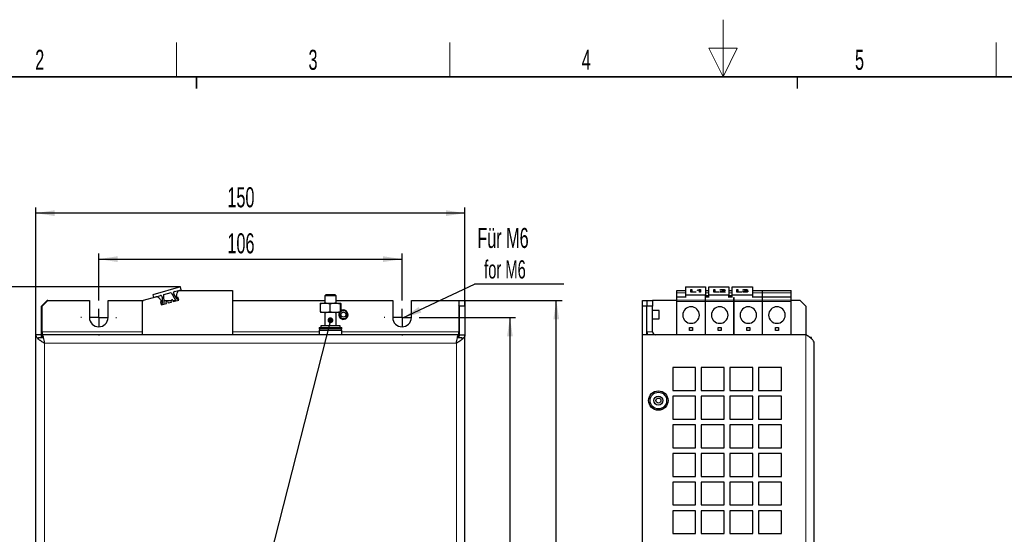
# Model space of a CAD drawing. Header units: millimetres. Extents: x 5 to 418, y 2 to 292.
# Tile 5 of 11: x 94 to 266, y 203 to 292. Entities that reach past the tile are written whole.
import ezdxf

# ---------------------------------------------------------------- set-up
doc = ezdxf.new("R2010")
doc.units = ezdxf.units.MM
doc.layers.add('SLD-0', color=7, linetype='Continuous')
doc.styles.add('SLDTEXTSTYLE0', font='TXT', dxfattribs={"width": 0.605})
doc.dimstyles.new('SLDDIMSTYLE0', dxfattribs={"dimtxt": 3.5, "dimasz": 3.302, "dimexe": 0, "dimexo": 0.0625, "dimgap": 0.875, "dimtad": 1, "dimlfac": 2, "dimrnd": 1e-09, "dimzin": 12, "dimdsep": 46, "dimtxsty": 'SLDTEXTSTYLE0', "dimsah": 1, "dimcen": 0.09, "dimadec": 0, "dimazin": 3, "dimtfac": 1, "dimtofl": 0, "dimtmove": 0, "dimatfit": 3, "dimfxl": 1, "dimfrac": 2, "dimtolj": 1, "dimtzin": 12, "dimarcsym": 0})
doc.dimstyles.new('SLDDIMSTYLE1', dxfattribs={"dimtxt": 3.5, "dimasz": 3.302, "dimexe": 0, "dimexo": 0.0625, "dimgap": 0.875, "dimtad": 1, "dimdec": 1, "dimlfac": 2, "dimrnd": 1e-09, "dimzin": 12, "dimdsep": 46, "dimtxsty": 'SLDTEXTSTYLE0', "dimsah": 1, "dimcen": 0.09, "dimadec": 0, "dimazin": 3, "dimtfac": 1, "dimtofl": 0, "dimtmove": 0, "dimatfit": 3, "dimfxl": 1, "dimfrac": 2, "dimtolj": 1, "dimtzin": 12, "dimarcsym": 0})
doc.dimstyles.new('SLDDIMSTYLE2', dxfattribs={"dimtxt": 0.18, "dimasz": 1.016, "dimexe": 0, "dimexo": 0.0625, "dimgap": 0, "dimtad": 0, "dimtih": 1, "dimtoh": 1, "dimdec": 0, "dimrnd": 1e-09, "dimzin": 0, "dimdsep": 46, "dimtxsty": 'Standard', "dimblk1": 'DOT', "dimblk2": 'DOT', "dimsah": 1, "dimcen": 0.09, "dimadec": 0, "dimazin": 0, "dimtfac": 1.016, "dimtdec": 0, "dimtofl": 0, "dimtmove": 0, "dimatfit": 3, "dimldrblk": 'DOT', "dimfxl": 1, "dimfrac": 2, "dimtolj": 1, "dimtzin": 0, "dimarcsym": 0})
doc.dimstyles.new('SLDDIMSTYLE3', dxfattribs={"dimtxt": 0.18, "dimasz": 3.302, "dimexe": 0, "dimexo": 0.0625, "dimgap": 0, "dimtad": 0, "dimtih": 1, "dimtoh": 1, "dimdec": 0, "dimrnd": 1e-09, "dimzin": 0, "dimdsep": 46, "dimtxsty": 'Standard', "dimsah": 1, "dimcen": 0.09, "dimadec": 0, "dimazin": 0, "dimtfac": 3.302, "dimtdec": 0, "dimtofl": 0, "dimtmove": 0, "dimatfit": 3, "dimfxl": 1, "dimfrac": 2, "dimtolj": 1, "dimtzin": 0, "dimarcsym": 0})

# ---------------------------------------------------------------- blocks, each defined once
blk = doc.blocks.new('_D')
at = {"layer": 'SLD-0', "color": 7}
for p, q in [((107.91, 243.59), (107.91, 251.67)), ((160.91, 243.59), (160.91, 251.67)), ((107.91, 250.67), (160.91, 250.67))]:
    blk.add_line(p, q, dxfattribs=at)
for points in [[(107.91, 250.67), (111.21, 250.16), (111.21, 251.17)], [(160.91, 250.67), (157.61, 251.17), (157.61, 250.16)]]:
    blk.add_solid(points, dxfattribs=at)
at = {"layer": 'SLD-0', "color": 7, "insert": (130.4, 255.18), "char_height": 3.5, "attachment_point": 1, "style": 'SLDTEXTSTYLE0'}
blk.add_mtext('106', dxfattribs=at)
blk = doc.blocks.new('_D_1')
at = {"layer": 'SLD-0', "color": 7}
for p, q in [((96.91, 237.46), (96.91, 259.7)), ((171.91, 258.7), (96.91, 258.7)), ((171.91, 242.46), (171.91, 259.7))]:
    blk.add_line(p, q, dxfattribs=at)
for points in [[(96.91, 258.7), (100.21, 258.2), (100.21, 259.21)], [(171.91, 258.7), (168.61, 259.21), (168.61, 258.2)]]:
    blk.add_solid(points, dxfattribs=at)
at = {"layer": 'SLD-0', "color": 7, "insert": (130.4, 263.22), "char_height": 3.5, "attachment_point": 1, "style": 'SLDTEXTSTYLE0'}
blk.add_mtext('150', dxfattribs=at)
blk = doc.blocks.new('_D_2')
at = {"layer": 'SLD-0', "color": 7}
for p, q in [((164.04, 240.46), (180.76, 240.46)), ((179.76, 240.46), (179.76, 111.46)), ((164.04, 111.46), (180.76, 111.46))]:
    blk.add_line(p, q, dxfattribs=at)
for points in [[(179.76, 240.46), (179.26, 237.16), (180.27, 237.16)], [(179.76, 111.46), (180.27, 114.76), (179.26, 114.76)]]:
    blk.add_solid(points, dxfattribs=at)
at = {"layer": 'SLD-0', "color": 7, "insert": (175.25, 171.95), "char_height": 3.5, "attachment_point": 1, "rotation": 90, "style": 'SLDTEXTSTYLE0'}
blk.add_mtext('258', dxfattribs=at)
blk = doc.blocks.new('_D_3')
at = {"layer": 'SLD-0', "color": 7}
for p, q in [((170.81, 243.46), (188.87, 243.46)), ((187.87, 108.46), (187.87, 243.46)), ((170.81, 108.46), (188.87, 108.46))]:
    blk.add_line(p, q, dxfattribs=at)
for points in [[(187.87, 243.46), (187.36, 240.16), (188.37, 240.16)], [(187.87, 108.46), (188.37, 111.76), (187.36, 111.76)]]:
    blk.add_solid(points, dxfattribs=at)
at = {"layer": 'SLD-0', "color": 7, "insert": (183.35, 171.95), "char_height": 3.5, "attachment_point": 1, "rotation": 90, "style": 'SLDTEXTSTYLE0'}
blk.add_mtext('270', dxfattribs=at)
blk = doc.blocks.new('_D_4')
at = {"layer": 'SLD-0', "color": 7}
for p, q in [((122.19, 245.8), (88.88, 245.8)), ((89.88, 245.8), (89.9, 106.16)), ((122.21, 106.16), (88.9, 106.16))]:
    blk.add_line(p, q, dxfattribs=at)
for points in [[(89.88, 245.8), (89.37, 242.49), (90.39, 242.49)], [(89.9, 106.16), (90.41, 109.46), (89.39, 109.46)]]:
    blk.add_solid(points, dxfattribs=at)
at = {"layer": 'SLD-0', "color": 7, "insert": (85.38, 169.96), "char_height": 3.5, "attachment_point": 1, "rotation": 90.0091, "style": 'SLDTEXTSTYLE0'}
blk.add_mtext('279,3', dxfattribs=at)
blk = doc.blocks.new('_Dot')
at = {"color": 0, "linetype": 'ByBlock', "lineweight": -2}
blk.add_line((-0.5, 0), (-1, 0), dxfattribs=at)
at = {"color": 0, "linetype": 'ByBlock', "const_width": 0.5}
blk.add_lwpolyline([(-0.25, 0, 1), (0.25, 0, 1)], format="xyb", close=True, dxfattribs=at)
blk = doc.blocks.new('SW_NOTE_0_1')
at = {"layer": 'SLD-0', "color": 0}
blk.add_line((15.64, 0), (0, 0), dxfattribs=at)
at = {"layer": 'SLD-0', "color": 0, "attachment_point": 1, "style": 'SLDTEXTSTYLE0'}
for s, insert, char_height in [('Für M6', (0.5, 9.81), 3.5), ('for M6', (1.69, 4.15), 3.175)]:
    blk.add_mtext(s, dxfattribs=dict(at, insert=insert, char_height=char_height))
blk = doc.blocks.new('SW_CENTERMARKSYMBOL_2')
at = {"layer": 'SLD-0', "color": 0}
for p, q in [((0, 3), (0, 3.125)), ((-3, 0), (-3.125, 0)), ((0, 0), (-1.5, 0)), ((0, 0), (0, 1.5)), ((0, 0), (0, -1.5)), ((0, 0), (1.5, 0)), ((3, 0), (3.125, 0)), ((0, -3), (0, -3.125))]:
    blk.add_line(p, q, dxfattribs=at)
blk = doc.blocks.new('SW_CENTERMARKSYMBOL_3')
at = {"layer": 'SLD-0', "color": 0}
for p, q in [((0, 3), (0, 3.125)), ((-3, 0), (-3.125, 0)), ((0, 0), (-1.5, 0)), ((0, 0), (0, 1.5)), ((0, 0), (0, -1.5)), ((0, 0), (1.5, 0)), ((3, 0), (3.125, 0)), ((0, -3), (0, -3.125))]:
    blk.add_line(p, q, dxfattribs=at)

msp = doc.modelspace()

# ---------------------------------------------------------------- linework, layer by layer
at = {"color": 7, "linetype": 'Continuous', "lineweight": 25}
for p, q in [((122.1905, 245.8014), (117.3811, 244.4341)), ((117.3811, 244.4341), (117.5123, 243.9726)), ((118.944, 244.8836), (118.9454, 244.8788)), ((119.2973, 244.459), (120.5477, 244.8145)), ((119.3211, 242.8911), (119.2973, 244.459)), ((119.4731, 245.034), (119.4745, 245.0292)), ((119.8895, 245.1524), (119.8909, 245.1476)), ((120.2328, 245.25), (120.2342, 245.2452)), ((120.5477, 244.8145), (121.3524, 243.4686)), ((120.6711, 245.3746), (120.6724, 245.3698)), ((121.5902, 243.6554), (121.0137, 244.6198)), ((121.1599, 244.9886), (122.3272, 245.3204)), ((121.5109, 244.0779), (121.6161, 244.7629)), ((121.9809, 245.17), (122.0986, 245.2024)), ((122.1564, 245.2092), (131.2974, 245.2092)), ((122.3272, 245.3204), (122.1905, 245.8014)), ((131.2974, 245.2092), (131.2974, 237.4607)), ((147.6274, 244.4607), (147.4127, 244.2459)), ((147.6274, 244.4607), (149.1979, 244.4607)), ((149.4127, 244.2459), (149.1979, 244.4607)), ((208.9275, 245.2092), (210.4275, 245.2092)), ((208.9275, 245.2024), (208.9275, 245.2092)), ((208.9275, 245.2024), (210.4275, 245.2024)), ((208.9275, 245.17), (208.9275, 245.2024)), ((208.9275, 244.7629), (208.9275, 245.17)), ((208.9275, 244.0978), (208.9275, 244.7629)), ((210.4275, 245.8014), (210.4275, 244.4341)), ((210.4275, 245.8014), (213.9275, 245.8014)), ((210.4275, 244.4341), (213.9275, 244.4341)), ((210.4275, 244.4341), (210.4275, 243.9726)), ((211.3639, 245.3684), (211.5457, 245.3684)), ((211.3639, 244.8898), (211.3639, 245.3684)), ((212.2729, 244.8898), (211.3639, 244.8898)), ((211.3639, 244.8898), (211.3639, 244.885)), ((212.2729, 244.885), (211.3639, 244.885)), ((211.5457, 245.3684), (211.5457, 244.9458)), ((211.5457, 244.9458), (212.2729, 244.9458)), ((212.2729, 244.9458), (212.2729, 244.8898)), ((212.2729, 244.8898), (212.2729, 244.885)), ((212.5229, 245.1944), (212.5229, 245.2503)), ((212.5229, 245.1944), (212.5229, 245.1896)), ((212.8866, 244.8898), (212.8866, 245.2689)), ((213.0684, 244.8898), (212.8866, 244.8898)), ((212.8866, 244.8898), (212.8866, 244.885)), ((213.0684, 244.885), (212.8866, 244.885)), ((212.9505, 245.3746), (213.0684, 245.3746)), ((213.0684, 245.3746), (213.0684, 244.8898)), ((213.0684, 244.8898), (213.0684, 244.885)), ((213.9275, 245.8014), (213.9275, 244.4341)), ((213.9275, 245.2092), (214.5275, 245.2092)), ((213.9275, 245.2024), (214.5275, 245.2024)), ((213.9275, 243.9726), (213.9275, 244.4341)), ((214.5275, 245.8014), (218.0275, 245.8014)), ((214.5275, 244.4341), (214.5275, 245.8014)), ((214.5275, 244.4341), (218.0275, 244.4341)), ((214.5275, 243.9726), (214.5275, 244.4341)), ((215.3852, 244.8898), (215.3852, 245.3684)), ((215.3852, 245.3684), (215.567, 245.3684)), ((216.2943, 244.8898), (215.3852, 244.8898)), ((215.3852, 244.8898), (215.3852, 244.885)), ((216.2943, 244.885), (215.3852, 244.885)), ((215.567, 245.3684), (215.567, 244.9458)), ((215.567, 244.9458), (216.2943, 244.9458)), ((216.2943, 244.9458), (216.2943, 244.8898)), ((216.2943, 244.8898), (216.2943, 244.885)), ((216.4307, 244.8898), (216.4307, 244.885)), ((217.3625, 244.8898), (216.4307, 244.8898)), ((217.3625, 244.885), (216.4307, 244.885)), ((216.6352, 245.2254), (216.4534, 245.2317)), ((216.4534, 245.2317), (216.4534, 245.2268)), ((216.6352, 245.2206), (216.4534, 245.2268)), ((216.6352, 245.2254), (216.6352, 245.2206)), ((216.6807, 244.9458), (217.3625, 244.9458)), ((216.9126, 245.3249), (216.9126, 245.3201)), ((217.3625, 245.2405), (217.3625, 245.2357)), ((217.3625, 244.9458), (217.3625, 244.8898)), ((217.3625, 244.8898), (217.3625, 244.885)), ((218.0275, 245.8014), (218.0275, 244.4341)), ((218.0275, 245.2092), (218.6275, 245.2092)), ((218.0275, 245.2024), (218.6275, 245.2024)), ((218.0275, 243.9726), (218.0275, 244.4341)), ((218.6275, 245.8014), (222.1275, 245.8014)), ((218.6275, 244.4341), (218.6275, 245.8014)), ((218.6275, 244.4341), (222.1275, 244.4341)), ((218.6275, 243.9726), (218.6275, 244.4341)), ((219.39, 244.8898), (219.39, 245.3684)), ((219.39, 245.3684), (219.5718, 245.3684)), ((220.299, 244.8898), (219.39, 244.8898)), ((219.39, 244.8898), (219.39, 244.885)), ((220.299, 244.885), (219.39, 244.885)), ((219.5718, 245.3684), (219.5718, 244.9458)), ((219.5718, 244.9458), (220.299, 244.9458)), ((220.299, 244.9458), (220.299, 244.8898)), ((220.299, 244.8898), (220.299, 244.885)), ((220.4354, 245.0203), (220.6172, 245.0266)), ((220.4354, 245.0203), (220.4354, 245.0155)), ((220.64, 245.2503), (220.4581, 245.2565)), ((220.4581, 245.2565), (220.4581, 245.2517)), ((220.64, 245.2455), (220.4581, 245.2517)), ((220.64, 245.2503), (220.64, 245.2455)), ((220.7763, 245.1194), (220.799, 245.1757)), ((220.7763, 245.1194), (220.7763, 245.1146)), ((220.799, 245.1757), (220.8264, 245.175)), ((220.8889, 244.8836), (220.8889, 244.8788)), ((220.8914, 245.3249), (220.8914, 245.3201)), ((220.9017, 245.126), (220.9017, 245.1212)), ((221.299, 245.25), (221.299, 245.2452)), ((221.3672, 245.034), (221.3672, 245.0292)), ((222.1275, 245.8014), (222.1275, 244.4341)), ((222.1275, 245.2092), (223.9175, 245.2092)), ((222.1275, 245.2024), (223.9175, 245.2024)), ((222.1275, 244.4341), (222.1275, 243.9726)), ((223.9175, 245.2024), (223.9175, 245.2092)), ((223.9175, 245.17), (223.9175, 245.2024)), ((223.9175, 244.7629), (223.9175, 245.17)), ((223.9175, 244.0978), (223.9175, 244.7629)), ((223.9275, 245.2092), (228.9175, 245.2092)), ((223.9275, 245.2024), (223.9275, 245.2092)), ((223.9275, 245.2024), (228.9175, 245.2024)), ((223.9275, 245.17), (223.9275, 245.2024)), ((223.9275, 244.7629), (223.9275, 245.17)), ((223.9275, 244.0978), (223.9275, 244.7629)), ((228.9175, 245.2024), (228.9175, 245.2092)), ((228.9175, 245.17), (228.9175, 245.2024)), ((228.9175, 244.7629), (228.9175, 245.17)), ((228.9175, 244.0978), (228.9175, 244.7629)), ((98.9127, 243.4607), (97.9127, 242.4607)), ((99.0127, 243.4607), (98.0127, 242.4607)), ((99.0127, 243.4607), (98.9127, 243.4607)), ((99.0127, 243.4607), (106.2877, 243.4607)), ((106.2877, 243.4607), (106.2877, 240.4607)), ((109.5377, 240.4607), (109.5377, 243.4607)), ((109.5377, 243.4607), (115.6563, 243.4607)), ((115.5474, 237.4607), (115.5474, 243.2543)), ((115.7327, 243.4958), (117.9119, 244.0797)), ((118.0255, 244.0975), (118.6852, 244.285)), ((118.4314, 243.9145), (118.8649, 243.3689)), ((118.8206, 243.2336), (118.6914, 243.199)), ((118.6914, 243.199), (118.8299, 242.6822)), ((118.792, 243.4607), (119.0124, 243.4607)), ((118.8299, 242.6822), (119.7777, 242.9362)), ((119.0206, 242.9249), (118.9828, 242.9141)), ((119.0035, 244.0483), (119.0206, 242.9249)), ((119.3125, 243.4607), (120.5879, 243.4607)), ((119.7777, 242.9362), (119.7195, 243.1535)), ((120.0092, 243.2311), (120.0675, 243.0138)), ((120.0675, 243.0138), (120.647, 243.1691)), ((120.647, 243.1691), (120.5888, 243.3864)), ((120.8786, 243.4641), (120.9368, 243.2467)), ((120.8795, 243.4607), (121.3573, 243.4607)), ((120.9368, 243.2467), (121.8846, 243.5007)), ((121.628, 243.6662), (121.5902, 243.6554)), ((121.7462, 244.0175), (121.617, 243.9829)), ((121.8846, 243.5007), (121.7462, 244.0175)), ((131.2974, 243.4607), (147.4127, 243.4607)), ((146.6097, 242.8044), (146.6097, 241.517)), ((146.6653, 242.9607), (147.4555, 242.9607)), ((147.4127, 244.2459), (147.4127, 242.9607)), ((149.4127, 244.2459), (147.4127, 244.2459)), ((147.4555, 242.9607), (149.2029, 242.9607)), ((148.3014, 242.8044), (148.3014, 241.517)), ((150.1044, 242.8044), (149.2029, 242.9607)), ((149.2029, 242.9607), (150.16, 242.9607)), ((149.4127, 242.9607), (149.4127, 244.2459)), ((149.4127, 243.4607), (159.2877, 243.4607)), ((150.1044, 242.8044), (150.16, 242.9607)), ((150.1044, 242.8044), (150.1044, 241.517)), ((150.2157, 242.8044), (150.2157, 241.517)), ((159.2877, 243.4607), (159.2877, 240.4607)), ((162.5377, 240.4607), (162.5377, 243.4607)), ((162.5377, 243.4607), (170.8127, 243.4607)), ((170.8127, 243.4607), (170.8127, 237.9607)), ((170.9127, 243.4607), (171.9127, 243.4607)), ((170.9127, 242.4607), (170.9127, 243.4607)), ((171.9127, 243.4607), (171.9127, 242.4607)), ((202.9533, 243.4607), (203.7033, 243.4607)), ((202.9533, 242.4607), (202.9533, 243.4607)), ((203.7033, 243.4607), (203.7033, 242.4607)), ((203.7033, 243.4607), (204.7033, 243.4607)), ((204.7033, 243.4607), (204.7033, 242.4607)), ((208.9275, 243.4607), (204.7033, 243.4607)), ((208.9275, 244.0978), (210.4275, 244.0978)), ((208.9275, 244.0797), (208.9275, 244.0978)), ((208.9275, 243.4958), (208.9275, 244.0797)), ((208.9275, 243.2543), (208.9275, 243.4958)), ((208.9275, 237.4607), (208.9275, 243.2543)), ((213.9175, 243.4958), (213.9175, 243.9726)), ((213.9175, 243.9531), (213.9275, 243.9531)), ((213.9175, 243.2543), (213.9175, 243.4958)), ((213.9175, 237.4607), (213.9175, 243.2543)), ((213.9175, 242.9249), (213.9275, 242.9249)), ((213.9175, 242.6199), (213.9275, 242.6199)), ((214.5275, 244.233), (213.9275, 244.233)), ((213.9275, 244.1481), (214.5275, 244.1481)), ((213.9275, 244.0978), (214.5275, 244.0978)), ((213.9275, 243.4958), (213.9275, 243.9726)), ((213.9275, 243.2543), (213.9275, 243.4958)), ((213.9275, 237.4607), (213.9275, 243.2543)), ((218.6275, 244.233), (218.0275, 244.233)), ((218.0275, 244.1481), (218.6275, 244.1481)), ((218.0275, 244.0978), (218.6275, 244.0978)), ((218.9175, 243.4958), (218.9175, 243.9726)), ((218.9175, 243.9531), (218.9275, 243.9531)), ((218.9175, 243.2543), (218.9175, 243.4958)), ((218.9175, 237.4607), (218.9175, 243.2543)), ((218.9175, 242.9249), (218.9275, 242.9249)), ((218.9175, 242.6199), (218.9275, 242.6199)), ((218.9275, 243.4958), (218.9275, 243.9726)), ((218.9275, 243.2543), (218.9275, 243.4958)), ((218.9275, 237.4607), (218.9275, 243.2543)), ((222.1275, 244.0978), (223.9175, 244.0978)), ((223.9175, 244.0797), (223.9175, 244.0978)), ((223.9175, 243.4958), (223.9175, 244.0797)), ((223.9175, 243.2543), (223.9175, 243.4958)), ((223.9275, 243.4607), (223.9175, 243.4607)), ((223.9175, 237.4607), (223.9175, 243.2543)), ((223.9275, 244.0978), (228.9175, 244.0978)), ((223.9275, 244.0797), (223.9275, 244.0978)), ((223.9275, 243.4958), (223.9275, 244.0797)), ((223.9275, 243.2543), (223.9275, 243.4958)), ((223.9275, 237.4607), (223.9275, 243.2543)), ((228.9175, 244.0797), (228.9175, 244.0978)), ((228.9175, 243.4958), (228.9175, 244.0797)), ((228.9175, 243.2543), (228.9175, 243.4958)), ((230.4533, 243.4607), (228.9175, 243.4607)), ((228.9175, 237.4607), (228.9175, 243.2543)), ((231.4533, 242.4607), (230.4533, 243.4607)), ((97.9127, 236.9607), (97.9127, 242.4607)), ((98.0127, 237.9607), (98.0127, 242.4607)), ((146.6097, 241.517), (146.6597, 241.3765)), ((147.4555, 241.3607), (146.6653, 241.3607)), ((147.4127, 241.3607), (147.4127, 239.0107)), ((149.2029, 241.3607), (147.4555, 241.3607)), ((148.3014, 241.517), (149.2029, 241.3607)), ((150.16, 241.3607), (149.2029, 241.3607)), ((149.4127, 239.0107), (149.4127, 241.3607)), ((150.2157, 241.517), (150.16, 241.3607)), ((170.9127, 242.4607), (170.8127, 242.5607)), ((170.9127, 242.4607), (170.9127, 237.4607)), ((171.9127, 242.4607), (170.9127, 242.4607)), ((171.9127, 242.4607), (171.9127, 237.4607)), ((203.7033, 242.4607), (202.9533, 242.4607)), ((202.9533, 237.4607), (202.9533, 242.4607)), ((203.7033, 237.4607), (203.7033, 242.4607)), ((204.7033, 242.4607), (203.7033, 242.4607)), ((204.7033, 237.9607), (204.7033, 242.4607)), ((205.8476, 241.6982), (204.7033, 241.6982)), ((205.8476, 240.679), (205.8476, 241.6982)), ((231.4533, 242.4607), (231.4533, 237.4607)), ((204.7033, 240.2232), (205.8476, 240.2232)), ((205.8476, 240.2232), (205.8476, 240.679)), ((96.9127, 114.4607), (96.9127, 237.4607)), ((97.9127, 237.4607), (96.9127, 237.4607)), ((98.0103, 236.9607), (97.9127, 237.4607)), ((98.0127, 237.9607), (98.0127, 237.4607)), ((170.8127, 237.4607), (98.0127, 237.4607)), ((98.0127, 236.9485), (98.0127, 237.4607)), ((146.4127, 238.7107), (146.4127, 238.4607)), ((146.4127, 238.7107), (150.4127, 238.7107)), ((146.4127, 238.4607), (150.4127, 238.4607)), ((146.4377, 238.2107), (146.4377, 237.4607)), ((146.7127, 239.0107), (146.7127, 238.7107)), ((150.1127, 239.0107), (146.7127, 239.0107)), ((150.1127, 238.7107), (150.1127, 239.0107)), ((150.3877, 237.4607), (150.3877, 238.2107)), ((150.4127, 238.4607), (150.4127, 238.7107)), ((170.8127, 237.4607), (170.8127, 237.9607)), ((170.9127, 237.4607), (170.8127, 236.9485)), ((170.8127, 236.9485), (170.8127, 237.4607)), ((170.9127, 236.9607), (170.9127, 237.4607)), ((170.9127, 237.4607), (171.9127, 237.4607)), ((171.9127, 114.4607), (171.9127, 237.4607)), ((202.9533, 114.4607), (202.9533, 237.4607)), ((231.4533, 237.4607), (202.9533, 237.4607)), ((211.1675, 238.7299), (211.6775, 238.7299)), ((211.1675, 238.2199), (211.1675, 238.7299)), ((211.6775, 238.2199), (211.1675, 238.2199)), ((211.6775, 238.7299), (211.6775, 238.2199)), ((216.1675, 238.7299), (216.6775, 238.7299)), ((216.1675, 238.2199), (216.1675, 238.7299)), ((216.6775, 238.2199), (216.1675, 238.2199)), ((216.6775, 238.7299), (216.6775, 238.2199)), ((221.1675, 238.7299), (221.6775, 238.7299)), ((221.1675, 238.2199), (221.1675, 238.7299)), ((221.6775, 238.2199), (221.1675, 238.2199)), ((221.6775, 238.7299), (221.6775, 238.2199)), ((226.1675, 238.7299), (226.6775, 238.7299)), ((226.1675, 238.2199), (226.1675, 238.7299)), ((226.6775, 238.2199), (226.1675, 238.2199)), ((226.6775, 238.7299), (226.6775, 238.2199)), ((97.4127, 236.7107), (97.4127, 236.9607)), ((97.4127, 236.9607), (98.2127, 236.9607)), ((170.6127, 236.9607), (171.4127, 236.9607)), ((171.4127, 236.7107), (171.4127, 236.9607)), ((232.4533, 236.9607), (232.1895, 236.9607)), ((232.4533, 236.7574), (232.4533, 236.9607)), ((232.9533, 115.9607), (232.9533, 235.9607)), ((212.2033, 231.7107), (208.2033, 231.7107)), ((208.2033, 231.7107), (208.2033, 227.7107)), ((212.2033, 227.7107), (212.2033, 231.7107)), ((217.2033, 231.7107), (213.2033, 231.7107)), ((213.2033, 231.7107), (213.2033, 227.7107)), ((217.2033, 227.7107), (217.2033, 231.7107)), ((222.2033, 231.7107), (218.2033, 231.7107)), ((218.2033, 231.7107), (218.2033, 227.7107)), ((222.2033, 227.7107), (222.2033, 231.7107)), ((227.2033, 231.7107), (223.2033, 231.7107)), ((223.2033, 231.7107), (223.2033, 227.7107)), ((227.2033, 227.7107), (227.2033, 231.7107)), ((208.2033, 227.7107), (212.2033, 227.7107)), ((213.2033, 227.7107), (217.2033, 227.7107)), ((218.2033, 227.7107), (222.2033, 227.7107)), ((223.2033, 227.7107), (227.2033, 227.7107)), ((212.2033, 226.7107), (208.2033, 226.7107)), ((208.2033, 226.7107), (208.2033, 222.7107)), ((212.2033, 222.7107), (212.2033, 226.7107)), ((217.2033, 226.7107), (213.2033, 226.7107)), ((213.2033, 226.7107), (213.2033, 222.7107)), ((217.2033, 222.7107), (217.2033, 226.7107)), ((222.2033, 226.7107), (218.2033, 226.7107)), ((218.2033, 226.7107), (218.2033, 222.7107)), ((222.2033, 222.7107), (222.2033, 226.7107)), ((227.2033, 226.7107), (223.2033, 226.7107)), ((223.2033, 226.7107), (223.2033, 222.7107)), ((227.2033, 222.7107), (227.2033, 226.7107)), ((208.2033, 222.7107), (212.2033, 222.7107)), ((213.2033, 222.7107), (217.2033, 222.7107)), ((218.2033, 222.7107), (222.2033, 222.7107)), ((223.2033, 222.7107), (227.2033, 222.7107)), ((212.2033, 221.7107), (208.2033, 221.7107)), ((208.2033, 221.7107), (208.2033, 217.7107)), ((212.2033, 217.7107), (212.2033, 221.7107)), ((217.2033, 221.7107), (213.2033, 221.7107)), ((213.2033, 221.7107), (213.2033, 217.7107)), ((217.2033, 217.7107), (217.2033, 221.7107)), ((222.2033, 221.7107), (218.2033, 221.7107)), ((218.2033, 221.7107), (218.2033, 217.7107)), ((222.2033, 217.7107), (222.2033, 221.7107)), ((227.2033, 221.7107), (223.2033, 221.7107)), ((223.2033, 221.7107), (223.2033, 217.7107)), ((227.2033, 217.7107), (227.2033, 221.7107)), ((208.2033, 217.7107), (212.2033, 217.7107)), ((213.2033, 217.7107), (217.2033, 217.7107)), ((218.2033, 217.7107), (222.2033, 217.7107)), ((223.2033, 217.7107), (227.2033, 217.7107)), ((212.2033, 216.7107), (208.2033, 216.7107)), ((208.2033, 216.7107), (208.2033, 212.7107)), ((212.2033, 212.7107), (212.2033, 216.7107)), ((217.2033, 216.7107), (213.2033, 216.7107)), ((213.2033, 216.7107), (213.2033, 212.7107)), ((217.2033, 212.7107), (217.2033, 216.7107)), ((222.2033, 216.7107), (218.2033, 216.7107)), ((218.2033, 216.7107), (218.2033, 212.7107)), ((222.2033, 212.7107), (222.2033, 216.7107)), ((227.2033, 216.7107), (223.2033, 216.7107)), ((223.2033, 216.7107), (223.2033, 212.7107)), ((227.2033, 212.7107), (227.2033, 216.7107)), ((208.2033, 212.7107), (212.2033, 212.7107)), ((212.2033, 211.7107), (208.2033, 211.7107)), ((208.2033, 211.7107), (208.2033, 207.7107)), ((212.2033, 207.7107), (212.2033, 211.7107)), ((213.2033, 212.7107), (217.2033, 212.7107)), ((217.2033, 211.7107), (213.2033, 211.7107)), ((213.2033, 211.7107), (213.2033, 207.7107)), ((217.2033, 207.7107), (217.2033, 211.7107)), ((218.2033, 212.7107), (222.2033, 212.7107)), ((222.2033, 211.7107), (218.2033, 211.7107)), ((218.2033, 211.7107), (218.2033, 207.7107)), ((222.2033, 207.7107), (222.2033, 211.7107)), ((223.2033, 212.7107), (227.2033, 212.7107)), ((227.2033, 211.7107), (223.2033, 211.7107)), ((223.2033, 211.7107), (223.2033, 207.7107)), ((227.2033, 207.7107), (227.2033, 211.7107)), ((208.2033, 207.7107), (212.2033, 207.7107)), ((212.2033, 206.7107), (208.2033, 206.7107)), ((208.2033, 206.7107), (208.2033, 202.7107)), ((212.2033, 202.7107), (212.2033, 206.7107)), ((213.2033, 207.7107), (217.2033, 207.7107)), ((217.2033, 206.7107), (213.2033, 206.7107)), ((213.2033, 206.7107), (213.2033, 202.7107)), ((217.2033, 202.7107), (217.2033, 206.7107)), ((218.2033, 207.7107), (222.2033, 207.7107)), ((222.2033, 206.7107), (218.2033, 206.7107)), ((218.2033, 206.7107), (218.2033, 202.7107)), ((222.2033, 202.7107), (222.2033, 206.7107)), ((223.2033, 207.7107), (227.2033, 207.7107)), ((227.2033, 206.7107), (223.2033, 206.7107)), ((223.2033, 206.7107), (223.2033, 202.7107)), ((227.2033, 202.7107), (227.2033, 206.7107)), ((208.2033, 202.7107), (212.2033, 202.7107)), ((213.2033, 202.7107), (217.2033, 202.7107)), ((218.2033, 202.7107), (222.2033, 202.7107)), ((223.2033, 202.7107), (227.2033, 202.7107))]:
    msp.add_line(p, q, dxfattribs=at)
at = {"color": 7, "linetype": 'Continuous', "lineweight": 18}
for p, q in [((208.9275, 245.17), (210.4275, 245.17)), ((208.9275, 244.7629), (210.4275, 244.7629)), ((213.9275, 245.17), (214.5275, 245.17)), ((213.9275, 244.7629), (214.5275, 244.7629)), ((216.9509, 245.0387), (216.9509, 245.0339)), ((218.0275, 245.17), (218.6275, 245.17)), ((218.0275, 244.7629), (218.6275, 244.7629)), ((222.1275, 245.17), (223.9175, 245.17)), ((222.1275, 244.7629), (223.9175, 244.7629)), ((223.9275, 245.17), (228.9175, 245.17)), ((223.9275, 244.7629), (228.9175, 244.7629)), ((208.9275, 244.0797), (210.4275, 244.0797)), ((208.9275, 243.4958), (213.9175, 243.4958)), ((208.9275, 243.2543), (213.9175, 243.2543)), ((213.9175, 242.9141), (213.9275, 242.9141)), ((213.9275, 244.0797), (214.5275, 244.0797)), ((213.9275, 243.4958), (218.9175, 243.4958)), ((213.9275, 243.2543), (218.9175, 243.2543)), ((218.0275, 244.0797), (218.6275, 244.0797)), ((218.9175, 242.9141), (218.9275, 242.9141)), ((218.9275, 243.4958), (223.9175, 243.4958)), ((218.9275, 243.2543), (223.9175, 243.2543)), ((222.1275, 244.0797), (223.9175, 244.0797)), ((223.9275, 244.0797), (228.9175, 244.0797)), ((223.9275, 243.4958), (228.9175, 243.4958)), ((223.9275, 243.2543), (228.9175, 243.2543)), ((115.5474, 237.9607), (98.0127, 237.9607)), ((146.4377, 237.9607), (131.2974, 237.9607)), ((150.3877, 238.2107), (146.4377, 238.2107)), ((170.8127, 237.9607), (150.3877, 237.9607)), ((204.7033, 237.9607), (203.7033, 237.9607)), ((231.4533, 114.4607), (231.4533, 237.4607)), ((170.4127, 235.9607), (98.4127, 235.9607)), ((98.4127, 115.9607), (98.4127, 235.9607)), ((170.4127, 115.9607), (170.4127, 235.9607))]:
    msp.add_line(p, q, dxfattribs=at)
at = {"color": 7, "linetype": 'Continuous', "lineweight": 25, "flags": 128}
for points in [[(119.3091, 242.8106), (119.3184, 242.8503), (119.3211, 242.8911)], [(150.6627, 241.7857), (150.347, 241.7229), (150.2157, 241.6541)], [(203.7033, 237.9607), (203.7321, 237.668), (203.7891, 237.4607)]]:
    msp.add_lwpolyline(points, dxfattribs=at)
at = {"color": 7, "linetype": 'Continuous', "lineweight": 25}
for centre, radius in [((150.6627, 240.9607), 0.4375), ((205.7033, 225.9607), 1.7), ((205.7033, 225.9607), 1.45), ((205.7033, 225.9607), 0.7875), ((205.7033, 225.9607), 0.4375)]:
    msp.add_circle(centre, radius, dxfattribs=at)
for centre, radius, start, end in [((121.2282, 244.7481), 0.25, 105.87045, 210.87045), ((122.1103, 244.687), 0.5, 105, 171.276671), ((122.1564, 244.9592), 0.25, 90, 103.367231), ((115.7974, 243.2543), 0.25, 105, 180), ((118.0451, 243.5993), 0.4986, 90, 105.499419), ((118.0451, 243.5993), 0.4986, 39.222748, 90), ((118.7535, 244.0445), 0.25, 0.87045, 105.87045), ((118.7986, 243.3157), 0.085, 285, 38.723329), ((119.0238, 242.7699), 0.15, 105.87045, 208.293882), ((119.8644, 243.1923), 0.15, 90, 195), ((119.8644, 243.1923), 0.15, 15, 90), ((120.7337, 243.4252), 0.15, 90, 195), ((120.7337, 243.4252), 0.15, 15, 90), ((121.5669, 243.5968), 0.25, 210.87045, 239.451922), ((121.595, 244.065), 0.085, 171.276671, 270), ((121.595, 244.065), 0.085, 270, 285), ((121.669, 243.5219), 0.15, 344.438753, 105.87045), ((150.6627, 240.9607), 0.825, 150.997454, 90), ((150.6627, 240.9607), 0.7375, 147.154682, 202.448281), ((150.6627, 240.9607), 0.6973, 144.995909, 202.448281), ((150.6627, 240.9607), 0.7375, 202.448281, 127.308463), ((150.6627, 240.9607), 0.6973, 202.448281, 131.633284), ((211.4225, 240.8999), 1.45, 90, 270), ((211.4225, 240.8999), 1.45, 270, 90), ((216.4225, 240.8999), 1.45, 90, 270), ((216.4225, 240.8999), 1.45, 270, 90), ((221.4225, 240.8999), 1.45, 90, 270), ((221.4225, 240.8999), 1.45, 270, 90), ((226.4225, 240.8999), 1.45, 90, 270), ((226.4225, 240.8999), 1.45, 270, 90), ((107.9127, 240.4607), 1.625, 180, 0), ((160.9127, 240.4607), 1.625, 180, 0), ((146.6877, 238.2107), 0.25, 90, 180), ((150.1377, 238.2107), 0.25, 0, 90), ((205.2033, 237.9607), 0.5, 180, 270)]:
    msp.add_arc(centre, radius, start, end, dxfattribs=at)
for points, knots in [([(212.5229, 245.2503), (212.6224, 245.2687), (212.7999, 245.3014), (212.9045, 245.3523), (212.9505, 245.3746)], [0, 0, 0, 0, 0.56020373, 1, 1, 1, 1]), ([(212.8866, 245.2689), (212.8257, 245.2524), (212.7169, 245.223), (212.5822, 245.2031), (212.5229, 245.1944)], [0, 0, 0, 0, 0.55975523, 1, 1, 1, 1]), ([(212.8866, 245.2641), (212.8257, 245.2476), (212.7169, 245.2181), (212.5822, 245.1983), (212.5229, 245.1896)], [0, 0, 0, 0, 0.55975523, 1, 1, 1, 1]), ([(216.4307, 244.8898), (216.4398, 244.9091), (216.4582, 244.9479), (216.5897, 245.0086), (216.7136, 245.0451), (216.7893, 245.0674)], [0, 0, 0, 0, 0.278998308, 0.559153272, 1, 1, 1, 1]), ([(216.4534, 245.2317), (216.4622, 245.2516), (216.4797, 245.2913), (216.5833, 245.3414), (216.746, 245.3708), (216.8615, 245.3733), (216.9193, 245.3746)], [0, 0, 0, 0, 0.28092003, 0.56010549, 0.77977359, 1, 1, 1, 1]), ([(216.9126, 245.3249), (216.8804, 245.3241), (216.816, 245.3225), (216.734, 245.3074), (216.6482, 245.2766), (216.6406, 245.2465), (216.6352, 245.2254)], [0, 0, 0, 0, 0.18699918, 0.37385945, 0.5610311, 1, 1, 1, 1]), ([(216.9126, 245.3201), (216.8804, 245.3193), (216.816, 245.3177), (216.734, 245.3026), (216.6482, 245.2718), (216.6406, 245.2417), (216.6352, 245.2206)], [0, 0, 0, 0, 0.18699918, 0.37385945, 0.5610311, 1, 1, 1, 1]), ([(216.9509, 245.0387), (216.9173, 245.0288), (216.8618, 245.0125), (216.786, 244.9895), (216.7256, 244.969), (216.6956, 244.9535), (216.6807, 244.9458)], [0, 0, 0, 0, 0.34005328, 0.56007522, 0.78007813, 1, 1, 1, 1]), ([(216.9509, 245.0339), (216.9173, 245.024), (216.8618, 245.0077), (216.786, 244.9847), (216.7256, 244.9642), (216.6956, 244.9487), (216.6807, 244.941)], [0, 0, 0, 0, 0.34005328, 0.56007522, 0.78007813, 1, 1, 1, 1]), ([(216.7893, 245.0674), (216.8886, 245.0955), (217.0269, 245.1346), (217.1577, 245.1956), (217.173, 245.2262), (217.1807, 245.2415)], [0, 0, 0, 0, 0.560605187, 0.780637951, 1, 1, 1, 1]), ([(217.1807, 245.2415), (217.1775, 245.2531), (217.1712, 245.2764), (217.1038, 245.3042), (217.013, 245.3221), (216.946, 245.324), (216.9126, 245.3249)], [0, 0, 0, 0, 0.280425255, 0.559942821, 0.779928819, 1, 1, 1, 1]), ([(217.1807, 245.2367), (217.1775, 245.2483), (217.1712, 245.2716), (217.1038, 245.2994), (217.013, 245.3173), (216.946, 245.3192), (216.9126, 245.3201)], [0, 0, 0, 0, 0.280425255, 0.559942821, 0.779928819, 1, 1, 1, 1]), ([(216.9193, 245.3746), (216.9898, 245.3729), (217.1305, 245.3694), (217.2738, 245.3297), (217.35, 245.2853), (217.3583, 245.2554), (217.3625, 245.2405)], [0, 0, 0, 0, 0.27969348, 0.55826052, 0.77910199, 1, 1, 1, 1]), ([(217.3625, 245.2405), (217.3536, 245.2183), (217.3357, 245.1739), (217.1745, 245.1064), (217.0358, 245.0644), (216.9509, 245.0387)], [0, 0, 0, 0, 0.27914095, 0.55907765, 1, 1, 1, 1]), ([(217.3625, 245.2357), (217.3536, 245.2135), (217.3357, 245.1691), (217.1745, 245.1016), (217.0358, 245.0596), (216.9509, 245.0339)], [0, 0, 0, 0, 0.27914095, 0.55907765, 1, 1, 1, 1]), ([(220.8889, 244.8836), (220.8192, 244.8863), (220.6795, 244.8916), (220.49, 244.9419), (220.4561, 244.9906), (220.4354, 245.0203)], [0, 0, 0, 0, 0.27998986, 0.5605586, 1, 1, 1, 1]), ([(220.8889, 244.8788), (220.8192, 244.8815), (220.6795, 244.8868), (220.49, 244.9371), (220.4561, 244.9858), (220.4354, 245.0155)], [0, 0, 0, 0, 0.27998986, 0.5605586, 1, 1, 1, 1]), ([(220.4581, 245.2565), (220.4709, 245.2733), (220.4963, 245.3069), (220.5986, 245.347), (220.7387, 245.371), (220.8372, 245.3734), (220.8864, 245.3746)], [0, 0, 0, 0, 0.28068098, 0.55999961, 0.77994146, 1, 1, 1, 1]), ([(220.6172, 245.0266), (220.6357, 245.002), (220.6614, 244.9679), (220.7851, 244.9366), (220.8562, 244.9344), (220.8917, 244.9333)], [0, 0, 0, 0, 0.55962411, 0.77983399, 1, 1, 1, 1]), ([(220.8914, 245.3249), (220.853, 245.3235), (220.7762, 245.3208), (220.672, 245.2932), (220.6521, 245.2666), (220.64, 245.2503)], [0, 0, 0, 0, 0.28005257, 0.55990262, 1, 1, 1, 1]), ([(220.8914, 245.3201), (220.853, 245.3187), (220.7762, 245.316), (220.672, 245.2884), (220.6521, 245.2618), (220.64, 245.2455)], [0, 0, 0, 0, 0.28005257, 0.55990262, 1, 1, 1, 1]), ([(220.9017, 245.126), (220.8778, 245.1254), (220.8351, 245.1244), (220.7943, 245.1209), (220.7763, 245.1194)], [0, 0, 0, 0, 0.55969445, 1, 1, 1, 1]), ([(220.9017, 245.1212), (220.8778, 245.1206), (220.8351, 245.1196), (220.7943, 245.1161), (220.7763, 245.1146)], [0, 0, 0, 0, 0.55969445, 1, 1, 1, 1]), ([(220.8264, 245.175), (220.8694, 245.1761), (220.9552, 245.1781), (221.0553, 245.1983), (221.1103, 245.2252), (221.1149, 245.2436), (221.1172, 245.2528)], [0, 0, 0, 0, 0.2801509, 0.55929672, 0.77934439, 1, 1, 1, 1]), ([(220.8864, 245.3746), (220.9506, 245.3722), (221.0791, 245.3674), (221.2137, 245.3321), (221.2888, 245.2914), (221.2956, 245.2638), (221.299, 245.25)], [0, 0, 0, 0, 0.27905485, 0.5587479, 0.77918789, 1, 1, 1, 1]), ([(221.3672, 245.034), (221.3613, 245.0131), (221.3496, 244.9714), (221.2292, 244.9218), (221.0686, 244.889), (220.9488, 244.8854), (220.8889, 244.8836)], [0, 0, 0, 0, 0.280401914, 0.559933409, 0.780057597, 1, 1, 1, 1]), ([(221.3672, 245.0292), (221.3613, 245.0083), (221.3496, 244.9666), (221.2292, 244.917), (221.0686, 244.8842), (220.9488, 244.8806), (220.8889, 244.8788)], [0, 0, 0, 0, 0.28040191, 0.55993341, 0.7800576, 1, 1, 1, 1]), ([(221.1172, 245.2528), (221.1147, 245.2628), (221.1098, 245.2827), (221.0541, 245.3067), (220.9772, 245.3224), (220.92, 245.3241), (220.8914, 245.3249)], [0, 0, 0, 0, 0.28046105, 0.55988555, 0.77999565, 1, 1, 1, 1]), ([(221.1172, 245.248), (221.1147, 245.258), (221.1098, 245.2779), (221.0541, 245.3019), (220.9772, 245.3176), (220.92, 245.3193), (220.8914, 245.3201)], [0, 0, 0, 0, 0.28046105, 0.55988555, 0.77999565, 1, 1, 1, 1]), ([(220.8917, 244.9333), (220.9401, 244.9357), (221.0371, 244.9405), (221.1612, 244.9781), (221.1762, 245.0125), (221.1854, 245.0335)], [0, 0, 0, 0, 0.2792491, 0.56038063, 1, 1, 1, 1]), ([(221.1854, 245.0335), (221.1822, 245.0461), (221.1759, 245.0714), (221.1078, 245.1024), (221.011, 245.1228), (220.9381, 245.1249), (220.9017, 245.126)], [0, 0, 0, 0, 0.28058442, 0.56006792, 0.78005461, 1, 1, 1, 1]), ([(221.1854, 245.0286), (221.1822, 245.0413), (221.1759, 245.0666), (221.1078, 245.0976), (221.011, 245.118), (220.9381, 245.1201), (220.9017, 245.1212)], [0, 0, 0, 0, 0.28058442, 0.56006792, 0.78005461, 1, 1, 1, 1]), ([(221.299, 245.25), (221.2964, 245.2391), (221.291, 245.2173), (221.2347, 245.1803), (221.1522, 245.163), (221.102, 245.1524)], [0, 0, 0, 0, 0.28099825, 0.56177986, 1, 1, 1, 1]), ([(221.299, 245.2452), (221.2964, 245.2343), (221.291, 245.2125), (221.2347, 245.1755), (221.1522, 245.1582), (221.102, 245.1476)], [0, 0, 0, 0, 0.28099825, 0.56177986, 1, 1, 1, 1]), ([(221.102, 245.1524), (221.1498, 245.147), (221.2455, 245.1361), (221.3465, 245.0917), (221.3594, 245.0559), (221.3672, 245.034)], [0, 0, 0, 0, 0.279665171, 0.559810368, 1, 1, 1, 1]), ([(147.4555, 242.9607), (147.2228, 242.9398), (146.9365, 242.9142), (146.6613, 242.8217), (146.6097, 242.8044)], [0, 0, 0, 0, 0.81263712, 1, 1, 1, 1]), ([(146.6653, 242.9607), (146.664, 242.9605), (146.6452, 242.9583), (146.6268, 242.8785), (146.6097, 242.8044)], [0, 0, 0, 0, 0.07017422, 1, 1, 1, 1]), ([(148.3014, 242.8044), (148.0818, 242.8695), (147.8027, 242.9524), (147.5166, 242.9592), (147.4555, 242.9607)], [0, 0, 0, 0, 0.78666404, 1, 1, 1, 1]), ([(149.2029, 242.9607), (149.1815, 242.9605), (148.8771, 242.9583), (148.5788, 242.8785), (148.3014, 242.8044)], [0, 0, 0, 0, 0.07017422, 1, 1, 1, 1]), ([(150.16, 242.9607), (150.1613, 242.9605), (150.1801, 242.9583), (150.1986, 242.8785), (150.2157, 242.8044)], [0, 0, 0, 0, 0.07017422, 1, 1, 1, 1]), ([(146.6097, 241.517), (146.6613, 241.4996), (146.9365, 241.4072), (147.2228, 241.3815), (147.4555, 241.3607)], [0, 0, 0, 0, 0.18736288, 1, 1, 1, 1]), ([(147.4555, 241.3607), (147.5166, 241.3621), (147.8027, 241.369), (148.0818, 241.4518), (148.3014, 241.517)], [0, 0, 0, 0, 0.21333596, 1, 1, 1, 1]), ([(149.2029, 241.3607), (149.2242, 241.3608), (149.5287, 241.363), (149.827, 241.4428), (150.1044, 241.517)], [0, 0, 0, 0, 0.07017422, 1, 1, 1, 1]), ([(150.16, 241.3607), (150.1587, 241.3608), (150.1399, 241.363), (150.1215, 241.4428), (150.1044, 241.517)], [0, 0, 0, 0, 0.07017422, 1, 1, 1, 1]), ([(98.0127, 237.4607), (98.0413, 237.444), (98.099, 237.4106), (98.1858, 237.148), (98.2729, 236.7592), (98.3487, 236.3374), (98.3952, 236.0638), (98.4127, 235.9607)], [0, 0, 0, 0, 0.21488155, 0.43265725, 0.65043352, 0.8682097, 1, 1, 1, 1]), ([(170.4127, 235.9607), (170.4416, 236.1312), (170.4996, 236.4728), (170.5867, 236.9269), (170.6738, 237.2669), (170.7493, 237.438), (170.7955, 237.4545), (170.8127, 237.4607)], [0, 0, 0, 0, 0.21709807, 0.43487853, 0.65265914, 0.87043966, 1, 1, 1, 1])]:
    msp.add_open_spline(points, degree=3, knots=knots, dxfattribs=at)
for points in [[(98.4127, 235.9607), (98.2161, 236.0857), (97.823, 236.3357), (97.3272, 236.7107), (96.9803, 237.0857), (96.9352, 237.3357), (96.9127, 237.4607)], [(171.9127, 237.4607), (171.8901, 237.3357), (171.845, 237.0857), (171.4982, 236.7107), (171.0023, 236.3357), (170.6092, 236.0857), (170.4127, 235.9607)], [(232.9533, 235.9607), (232.9307, 236.0857), (232.8856, 236.3357), (232.5387, 236.7107), (232.0429, 237.0857), (231.6498, 237.3357), (231.4533, 237.4607)]]:
    msp.add_open_spline(points, degree=3, dxfattribs=at)
at = {"layer": 'SLD-0', "lineweight": 18}
for p, q in [((217, 292.5), (217, 282.5)), ((121.5, 282.5), (121.5, 288.5)), ((169.25, 282.5), (169.25, 288.5)), ((219.5, 287.5), (214.5, 287.5)), ((214.5, 287.5), (217, 282.5)), ((217, 282.5), (219.5, 287.5)), ((264.75, 282.5), (264.75, 288.5))]:
    msp.add_line(p, q, dxfattribs=at)
at = {"layer": 'SLD-0', "lineweight": 35}
msp.add_line((408, 282.5), (26, 282.5), dxfattribs=at)
at = {"layer": 'SLD-0'}
for p, q in [((125, 280.5), (125, 282.5)), ((125, 282.5), (125, 280.5)), ((230, 280.5), (230, 282.5)), ((230, 280.5), (230, 282.5))]:
    msp.add_line(p, q, dxfattribs=at)

# ---------------------------------------------------------------- block references
at = {"layer": 'SLD-0', "color": 7}
for name, p in [('SW_NOTE_0_1', (173.5696, 246.3083)), ('SW_CENTERMARKSYMBOL_2', (107.9127, 240.4607)), ('SW_CENTERMARKSYMBOL_3', (160.9127, 240.4607))]:
    msp.add_blockref(name, p, dxfattribs=at)

# ---------------------------------------------------------------- texts
at = {"layer": 'SLD-0', "char_height": 3.5, "attachment_point": 2, "style": 'SLDTEXTSTYLE0'}
for s, insert in [('2', (97.6027, 287.243)), ('3', (145.3527, 287.243)), ('4', (193.1027, 287.243)), ('5', (240.8527, 287.243))]:
    msp.add_mtext(s, dxfattribs=dict(at, insert=insert))

# ---------------------------------------------------------------- dimensions: what is measured, and where the dimension line sits
at = {"layer": 'SLD-0', "color": 7}
for base, p1, p2, picture, middle in [((96.9127, 258.7047), (171.9127, 242.4607), (96.9127, 237.4607), '_D_1', (134.4127, 258.7047)), ((160.9127, 250.6652), (107.9127, 243.5857), (160.9127, 243.5857), '_D', (134.4127, 250.6652))]:
    dim = msp.add_linear_dim(base=base, p1=p1, p2=p2, dimstyle='SLDDIMSTYLE0', dxfattribs=at)
    dim.commit()
    dim.dimension.update_dxf_attribs({"geometry": picture, "text_midpoint": middle, "dimtype": 160})
for base, p1, p2, angle, dimstyle, picture, middle in [((89.9005, 106.1586), (122.1905, 245.8014), (122.2126, 106.1637), 270.009086, 'SLDDIMSTYLE1', '_D_4', (89.8894, 175.9774)), ((187.8658, 243.4607), (170.8127, 108.4607), (170.8127, 243.4607), 90, 'SLDDIMSTYLE0', '_D_3', (187.8658, 175.9607)), ((179.7644, 111.4607), (164.0377, 240.4607), (164.0377, 111.4607), 90, 'SLDDIMSTYLE0', '_D_2', (179.7644, 175.9607))]:
    dim = msp.add_linear_dim(base=base, p1=p1, p2=p2, angle=angle, dimstyle=dimstyle, dxfattribs=at)
    dim.commit()
    dim.dimension.update_dxf_attribs({"geometry": picture, "text_midpoint": middle, "dimtype": 160})

# ---------------------------------------------------------------- leaders
msp.add_leader([(161.0668, 240.4011), (173.5696, 246.3083)], dimstyle='SLDDIMSTYLE3', dxfattribs=at)
at = {"layer": 'SLD-0'}
msp.add_leader([(148.4009, 239.9899), (137.0814, 195.4732)], dimstyle='SLDDIMSTYLE2', dxfattribs=at)

doc.saveas('drawing.dxf')
